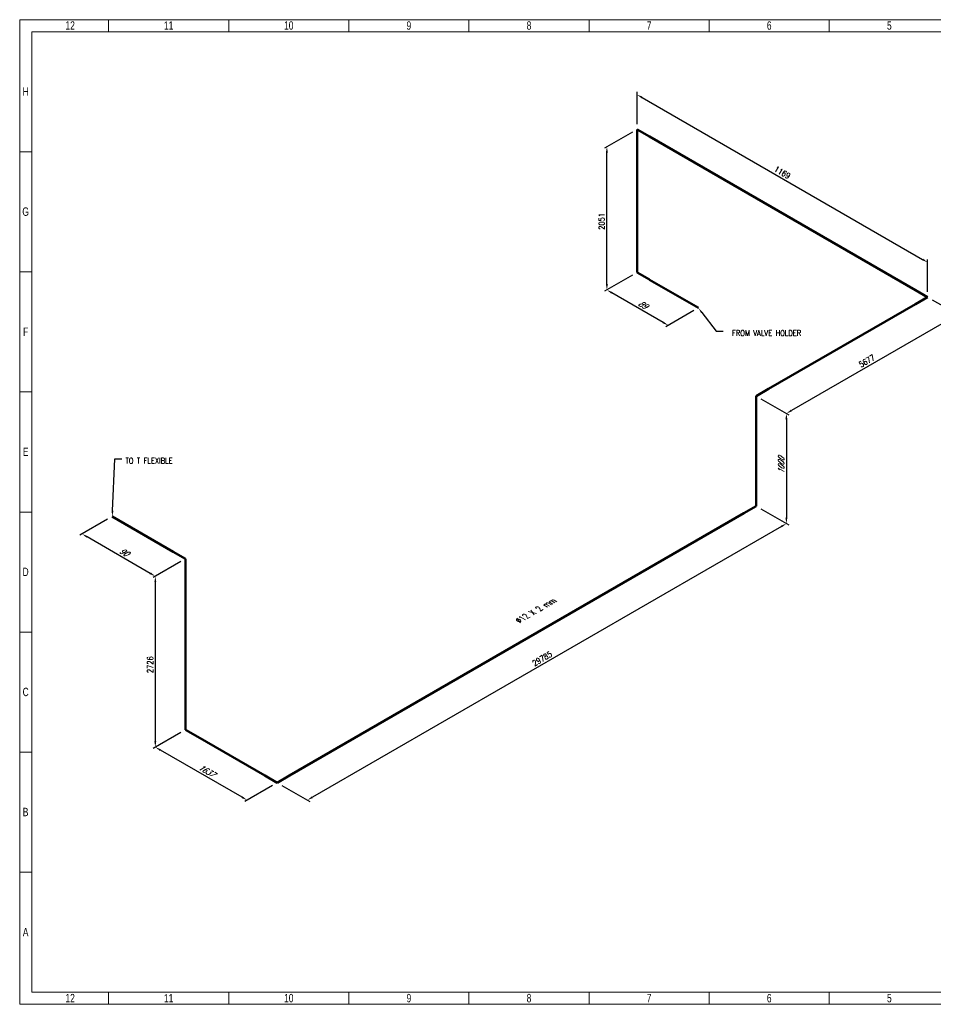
# Model space of a CAD drawing. Header units: millimetres. Extents: x 0 to 594, y 0 to 424.
# Tile 1 of 14: x 0 to 394, y 0 to 424. Entities that reach past the tile are written whole.
import ezdxf
from ezdxf import colors
from ezdxf.entities.mleader import LeaderData, LeaderLine
from ezdxf.math import Vec2, Vec3

# ---------------------------------------------------------------- set-up
doc = ezdxf.new("R2010")
doc.units = ezdxf.units.MM
doc.header["$LTSCALE"] = 0.25
doc.layers.add('Annotation', color=7, linetype='Continuous')
doc.layers.add('Dimension', color=1, linetype='Continuous')
doc.layers.add('Pipe Small Bore', color=30, linetype='Continuous', lineweight=50)
doc.styles.add('AdskIsoAnnotation', font='romans.shx', dxfattribs={"width": 0.8, "height": 1})
doc.styles.add('AdskIsoMetric', font='romans.shx', dxfattribs={"width": 0.8, "height": 2.5})
doc.styles.add('AdskIsoMetric-30', font='romans.shx', dxfattribs={"width": 0.8, "height": 2.5})
doc.styles.add('AdskIsoMetric30', font='romans.shx', dxfattribs={"width": 0.8, "oblique": 30, "height": 2.5})
doc.styles.add('SLDTEXTSTYLE3', font='TXT', dxfattribs={"width": 0.75})
doc.styles.get("Standard").update_dxf_attribs({"font": 'arial.ttf'})
doc.dimstyles.new('AdskIsoMetric', dxfattribs={"dimtxt": 2.5, "dimasz": 2.5, "dimexe": 1, "dimexo": 2, "dimgap": 0.8, "dimtad": 1, "dimdec": 0, "dimrnd": 1, "dimzin": 0, "dimdsep": 46, "dimtxsty": 'AdskIsoMetric', "dimcen": 0, "dimclrt": 7, "dimadec": 0, "dimazin": 0, "dimtfac": 1, "dimtdec": 0, "dimtmove": 1, "dimatfit": 3, "dimfxl": 1, "dimtfill": 1, "dimfrac": 2, "dimtolj": 1, "dimtzin": 0, "dimarcsym": 0})

# ---------------------------------------------------------------- blocks, each defined once
blk = doc.blocks.new('*D16')
at = {"layer": 'Defpoints', "color": 0, "transparency": 16777216}
for p in [(265.94, 315.32), (252.95, 307.82), (292.36, 300.07)]:
    blk.add_point(p, dxfattribs=at)
at = {"layer": 'Dimension', "color": 0, "lineweight": -2, "transparency": 16777216}
for p, q in [((263.94, 314.17), (251.95, 307.24)), ((277.2, 293.82), (255.11, 306.57)), ((290.36, 298.91), (278.37, 291.99))]:
    blk.add_line(p, q, dxfattribs=at)
at = {"layer": 'Dimension', "color": 0, "transparency": 16777216}
for points in [[(255.32, 306.93), (254.91, 306.21), (252.95, 307.82)], [(277.41, 294.18), (277, 293.46), (279.37, 292.57)]]:
    blk.add_solid(points, dxfattribs=at)
at = {"layer": 'Dimension', "color": 7, "transparency": 16777216, "insert": (268.4, 301.49), "char_height": 2.5, "attachment_point": 5, "rotation": 330, "style": 'AdskIsoMetric30', "bg_fill": 3, "box_fill_scale": 1.1, "bg_fill_color": 256, "bg_fill_true_color": 13158600, "bg_fill_transparency": 0}
blk.add_mtext('\\A1;89', dxfattribs=at)
blk = doc.blocks.new('*D17')
at = {"layer": 'Defpoints', "color": 0, "transparency": 16777216}
for p in [(265.94, 377.01), (252.95, 369.51), (265.94, 315.32)]:
    blk.add_point(p, dxfattribs=at)
at = {"layer": 'Dimension', "color": 0, "lineweight": -2, "transparency": 16777216}
for p, q in [((263.94, 375.85), (251.95, 368.93)), ((252.95, 310.32), (252.95, 367.01)), ((263.94, 314.17), (251.95, 307.24))]:
    blk.add_line(p, q, dxfattribs=at)
at = {"layer": 'Dimension', "color": 0, "transparency": 16777216}
for points in [[(252.53, 367.01), (253.37, 367.01), (252.95, 369.51)], [(252.53, 310.32), (253.37, 310.32), (252.95, 307.82)]]:
    blk.add_solid(points, dxfattribs=at)
at = {"layer": 'Dimension', "color": 7, "transparency": 16777216, "insert": (250.71, 337.37), "char_height": 2.5, "attachment_point": 5, "rotation": 90, "style": 'AdskIsoMetric-30', "bg_fill": 3, "box_fill_scale": 1.1, "bg_fill_color": 256, "bg_fill_true_color": 13158600, "bg_fill_transparency": 0}
blk.add_mtext('\\A1;2051', dxfattribs=at)
blk = doc.blocks.new('*D18')
at = {"layer": 'Defpoints', "color": 0, "transparency": 16777216}
for p in [(265.94, 377.01), (391.13, 319.73), (391.13, 304.73)]:
    blk.add_point(p, dxfattribs=at)
at = {"layer": 'Dimension', "color": 0, "lineweight": -2, "transparency": 16777216}
for p, q in [((265.94, 379.32), (265.94, 393.16)), ((268.1, 390.76), (388.97, 320.98)), ((391.13, 307.04), (391.13, 320.88))]:
    blk.add_line(p, q, dxfattribs=at)
at = {"layer": 'Dimension', "color": 0, "transparency": 16777216}
for points in [[(268.31, 391.12), (267.9, 390.39), (265.94, 392.01)], [(389.17, 321.34), (388.76, 320.62), (391.13, 319.73)]]:
    blk.add_solid(points, dxfattribs=at)
at = {"layer": 'Dimension', "color": 7, "transparency": 16777216, "insert": (328.54, 358.45), "char_height": 2.5, "attachment_point": 5, "rotation": 330, "style": 'AdskIsoMetric-30', "bg_fill": 3, "box_fill_scale": 1.1, "bg_fill_color": 256, "bg_fill_true_color": 13158600, "bg_fill_transparency": 0}
blk.add_mtext('\\A1;1169', dxfattribs=at)
blk = doc.blocks.new('*D19')
at = {"layer": 'Defpoints', "color": 0, "transparency": 16777216}
for p in [(391.13, 304.73), (317.29, 262.09), (330.28, 254.59)]:
    blk.add_point(p, dxfattribs=at)
at = {"layer": 'Dimension', "color": 0, "lineweight": -2, "transparency": 16777216}
for p, q in [((393.13, 303.57), (405.12, 296.65)), ((401.96, 295.98), (332.45, 255.84)), ((319.29, 260.94), (331.28, 254.02))]:
    blk.add_line(p, q, dxfattribs=at)
at = {"layer": 'Dimension', "color": 0, "transparency": 16777216}
for points in [[(401.75, 296.34), (402.17, 295.62), (404.12, 297.23)], [(332.24, 256.21), (332.65, 255.48), (330.28, 254.59)]]:
    blk.add_solid(points, dxfattribs=at)
at = {"layer": 'Dimension', "color": 7, "transparency": 16777216, "insert": (364.96, 277.2), "char_height": 2.5, "attachment_point": 5, "rotation": 30, "style": 'AdskIsoMetric-30', "bg_fill": 3, "box_fill_scale": 1.1, "bg_fill_color": 256, "bg_fill_true_color": 13158600, "bg_fill_transparency": 0}
blk.add_mtext('\\A1;5677', dxfattribs=at)
blk = doc.blocks.new('*D20')
at = {"layer": 'Defpoints', "color": 0, "transparency": 16777216}
for p in [(317.29, 262.09), (317.29, 214.63), (330.28, 207.13)]:
    blk.add_point(p, dxfattribs=at)
at = {"layer": 'Dimension', "color": 0, "lineweight": -2, "transparency": 16777216}
for p, q in [((319.29, 260.94), (331.28, 254.02)), ((330.28, 252.09), (330.28, 209.63)), ((319.29, 213.48), (331.28, 206.56))]:
    blk.add_line(p, q, dxfattribs=at)
at = {"layer": 'Dimension', "color": 0, "transparency": 16777216}
for points in [[(329.86, 252.09), (330.7, 252.09), (330.28, 254.59)], [(329.86, 209.63), (330.7, 209.63), (330.28, 207.13)]]:
    blk.add_solid(points, dxfattribs=at)
at = {"layer": 'Dimension', "color": 7, "transparency": 16777216, "insert": (328.04, 232.16), "char_height": 2.5, "attachment_point": 5, "rotation": 90, "style": 'AdskIsoMetric30', "bg_fill": 3, "box_fill_scale": 1.1, "bg_fill_color": 256, "bg_fill_true_color": 13158600, "bg_fill_transparency": 0}
blk.add_mtext('\\A1;1000', dxfattribs=at)
blk = doc.blocks.new('*D21')
at = {"layer": 'Defpoints', "color": 0, "transparency": 16777216}
for p in [(317.29, 214.63), (110.93, 95.49), (123.92, 87.99)]:
    blk.add_point(p, dxfattribs=at)
at = {"layer": 'Dimension', "color": 0, "lineweight": -2, "transparency": 16777216}
for p, q in [((319.29, 213.48), (331.28, 206.56)), ((328.12, 205.88), (126.09, 89.24)), ((112.93, 94.34), (124.92, 87.42))]:
    blk.add_line(p, q, dxfattribs=at)
at = {"layer": 'Dimension', "color": 0, "transparency": 16777216}
for points in [[(327.91, 206.25), (328.32, 205.52), (330.28, 207.13)], [(125.88, 89.61), (126.3, 88.88), (123.92, 87.99)]]:
    blk.add_solid(points, dxfattribs=at)
at = {"layer": 'Dimension', "color": 7, "transparency": 16777216, "insert": (225.08, 148.98), "char_height": 2.5, "attachment_point": 5, "rotation": 30, "style": 'AdskIsoMetric-30', "bg_fill": 3, "box_fill_scale": 1.1, "bg_fill_color": 256, "bg_fill_true_color": 13158600, "bg_fill_transparency": 0}
blk.add_mtext('\\A1;29785', dxfattribs=at)
blk = doc.blocks.new('*D22')
at = {"layer": 'Defpoints', "color": 0, "transparency": 16777216}
for p in [(71.42, 118.31), (58.43, 110.81), (110.93, 95.49)]:
    blk.add_point(p, dxfattribs=at)
at = {"layer": 'Dimension', "color": 0, "lineweight": -2, "transparency": 16777216}
for p, q in [((69.42, 117.15), (57.43, 110.23)), ((95.78, 89.24), (60.59, 109.56)), ((108.93, 94.34), (96.94, 87.42))]:
    blk.add_line(p, q, dxfattribs=at)
at = {"layer": 'Dimension', "color": 0, "transparency": 16777216}
for points in [[(60.8, 109.92), (60.38, 109.2), (58.43, 110.81)], [(95.99, 89.61), (95.57, 88.88), (97.94, 87.99)]]:
    blk.add_solid(points, dxfattribs=at)
at = {"layer": 'Dimension', "color": 7, "transparency": 16777216, "insert": (80.43, 100.69), "char_height": 2.5, "attachment_point": 5, "rotation": 330, "style": 'AdskIsoMetric30', "bg_fill": 3, "box_fill_scale": 1.1, "bg_fill_color": 256, "bg_fill_true_color": 13158600, "bg_fill_transparency": 0}
blk.add_mtext('\\A1;1637', dxfattribs=at)
blk = doc.blocks.new('*D23')
at = {"layer": 'Defpoints', "color": 0, "transparency": 16777216}
for p in [(71.42, 191.95), (58.43, 184.45), (71.42, 118.31)]:
    blk.add_point(p, dxfattribs=at)
at = {"layer": 'Dimension', "color": 0, "lineweight": -2, "transparency": 16777216}
for p, q in [((69.42, 190.8), (57.43, 183.88)), ((58.43, 113.31), (58.43, 181.95)), ((69.42, 117.15), (57.43, 110.23))]:
    blk.add_line(p, q, dxfattribs=at)
at = {"layer": 'Dimension', "color": 0, "transparency": 16777216}
for points in [[(58.01, 181.95), (58.84, 181.95), (58.43, 184.45)], [(58.01, 113.31), (58.84, 113.31), (58.43, 110.81)]]:
    blk.add_solid(points, dxfattribs=at)
at = {"layer": 'Dimension', "color": 7, "transparency": 16777216, "insert": (56.19, 146.34), "char_height": 2.5, "attachment_point": 5, "rotation": 90, "style": 'AdskIsoMetric-30', "bg_fill": 3, "box_fill_scale": 1.1, "bg_fill_color": 256, "bg_fill_true_color": 13158600, "bg_fill_transparency": 0}
blk.add_mtext('\\A1;2726', dxfattribs=at)
blk = doc.blocks.new('*D24')
at = {"layer": 'Defpoints', "color": 0, "transparency": 16777216}
for p in [(39.87, 210.17), (26.88, 202.67), (71.42, 191.95)]:
    blk.add_point(p, dxfattribs=at)
at = {"layer": 'Dimension', "color": 0, "lineweight": -2, "transparency": 16777216}
for p, q in [((37.87, 209.01), (25.88, 202.09)), ((56.26, 185.7), (29.04, 201.42)), ((69.42, 190.8), (57.43, 183.88))]:
    blk.add_line(p, q, dxfattribs=at)
at = {"layer": 'Dimension', "color": 0, "transparency": 16777216}
for points in [[(29.25, 201.78), (28.83, 201.06), (26.88, 202.67)], [(56.47, 186.07), (56.05, 185.34), (58.43, 184.45)]]:
    blk.add_solid(points, dxfattribs=at)
at = {"layer": 'Dimension', "color": 7, "transparency": 16777216, "insert": (44.89, 194.86), "char_height": 2.5, "attachment_point": 5, "rotation": 330, "style": 'AdskIsoMetric30', "bg_fill": 3, "box_fill_scale": 1.1, "bg_fill_color": 256, "bg_fill_true_color": 13158600, "bg_fill_transparency": 0}
blk.add_mtext('\\A1;90', dxfattribs=at)
blk = doc.blocks.new('Elbow-1-Iso2DSkew0')
at = {"color": 0, "linetype": 'ByBlock', "lineweight": -2, "extrusion": (-0.707107, -0.408248, 0.57735)}
for p, q in [((0, 0), (-5.3, 3.06)), ((0, 0), (0, 0)), ((0, -6.12), (0, 0))]:
    blk.add_line(p, q, dxfattribs=at)
blk = doc.blocks.new('Elbow-1-Iso2DSkew90')
at = {"color": 0, "linetype": 'ByBlock', "lineweight": -2, "extrusion": (2.57244e-13, -0.816497, -0.57735)}
for p, q in [((0, 0), (-5.3, 3.06)), ((5.3, 3.06), (0, 0)), ((0, 0), (0, 0))]:
    blk.add_line(p, q, dxfattribs=at)
blk = doc.blocks.new('Elbow-2-Iso2DSkew90')
at = {"color": 0, "linetype": 'ByBlock', "lineweight": -2, "extrusion": (0.707107, 0.408248, -0.57735)}
for p, q in [((0, 0), (0, 6.12)), ((0, 0), (0, 0)), ((5.3, -3.06), (0, 0))]:
    blk.add_line(p, q, dxfattribs=at)
blk = doc.blocks.new('Elbow-1-Iso2DSkew180')
at = {"color": 0, "linetype": 'ByBlock', "lineweight": -2, "extrusion": (-0.707107, 0.408248, -0.57735)}
for p, q in [((0, 6.12), (0, 0)), ((0, 0), (-5.3, -3.06)), ((0, 0), (0, 0))]:
    blk.add_line(p, q, dxfattribs=at)
blk = doc.blocks.new('Elbow-3-Iso2DSkew90')
at = {"color": 0, "linetype": 'ByBlock', "lineweight": -2, "extrusion": (0.707107, -0.408248, 0.57735)}
for p, q in [((5.3, 3.06), (0, 0)), ((0, 0), (0, -6.12)), ((0, 0), (0, 0))]:
    blk.add_line(p, q, dxfattribs=at)
blk = doc.blocks.new('Elbow-4-Iso2DSkew90')
at = {"color": 0, "linetype": 'ByBlock', "lineweight": -2, "extrusion": (1.29694e-12, -0.816497, -0.57735)}
for p, q in [((-5.3, 3.06), (0, 0)), ((0, 0), (-5.3, -3.06)), ((0, 0), (0, 0))]:
    blk.add_line(p, q, dxfattribs=at)
blk = doc.blocks.new('Elbow-5-Iso2DSkew90')
at = {"color": 0, "linetype": 'ByBlock', "lineweight": -2, "extrusion": (0.707107, 0.408248, -0.57735)}
for p, q in [((0, 0), (0, 6.12)), ((0, 0), (0, 0)), ((5.3, -3.06), (0, 0))]:
    blk.add_line(p, q, dxfattribs=at)
blk = doc.blocks.new('Elbow-2-Iso2DSkew0')
at = {"color": 0, "linetype": 'ByBlock', "lineweight": -2, "extrusion": (0.707107, 0.408248, -0.57735)}
for p, q in [((0, 0), (5.3, -3.06)), ((0, 0), (0, 0)), ((0, -6.12), (0, 0))]:
    blk.add_line(p, q, dxfattribs=at)
blk = doc.blocks.new('cajetin')
at = {"color": 7, "linetype": 'Continuous', "lineweight": 18}
for p, q in [((0, 0), (0, 615)), ((0, 615), (861, 615)), ((55.5, 607.5), (55.5, 615)), ((130.5, 607.5), (130.5, 615)), ((205.5, 607.5), (205.5, 615)), ((280.5, 607.5), (280.5, 615)), ((355.5, 607.5), (355.5, 615)), ((430.5, 607.5), (430.5, 615)), ((505.5, 607.5), (505.5, 615)), ((7.5, 7.5), (7.5, 607.5)), ((7.5, 607.5), (853.5, 607.5)), ((430.5, 607.5), (430.5, 607.5)), ((7.5, 532.5), (0, 532.5)), ((7.5, 457.5), (0, 457.5)), ((7.5, 382.5), (0, 382.5)), ((7.5, 307.5), (0, 307.5)), ((7.5, 307.5), (7.5, 307.5)), ((7.5, 232.5), (0, 232.5)), ((7.5, 157.5), (0, 157.5)), ((7.5, 82.5), (0, 82.5)), ((853.5, 7.5), (7.5, 7.5)), ((55.5, 7.5), (55.5, 0)), ((130.5, 7.5), (130.5, 0)), ((205.5, 7.5), (205.5, 0)), ((280.5, 7.5), (280.5, 0)), ((355.5, 7.5), (355.5, 0)), ((430.5, 7.5), (430.5, 7.5)), ((430.5, 7.5), (430.5, 0)), ((505.5, 7.5), (505.5, 0)), ((861, 0), (0, 0))]:
    blk.add_line(p, q, dxfattribs=at)
at = {"color": 7, "linetype": 'Continuous', "lineweight": 0, "char_height": 5.25, "attachment_point": 2, "style": 'SLDTEXTSTYLE3'}
for s, insert in [('12', (31.51, 613.99)), ('11', (93.01, 613.99)), ('10', (168.01, 613.99)), ('9', (243.01, 613.99)), ('8', (318.01, 613.99)), ('7', (393.01, 613.99)), ('6', (468.01, 613.99)), ('5', (543.01, 613.99)), ('H', (3.75, 572.74)), ('G', (3.68, 497.74)), ('F', (3.71, 422.74)), ('E', (3.74, 347.74)), ('D', (3.68, 272.74)), ('C', (3.73, 197.74)), ('B', (3.69, 122.74)), ('A', (3.7, 47.74)), ('12', (31.51, 6.49)), ('11', (93.01, 6.49)), ('10', (168.01, 6.49)), ('9', (243.01, 6.49)), ('8', (318.01, 6.49)), ('7', (393.01, 6.49)), ('6', (468.01, 6.49)), ('5', (543.01, 6.49))]:
    blk.add_mtext(s, dxfattribs=dict(at, insert=insert))

msp = doc.modelspace()

# ---------------------------------------------------------------- leaders
at = {"layer": 'Annotation'}
ml = msp.add_multileader_mtext('Standard', dxfattribs=at)
ml.set_content('')
ml.set_leader_properties()
ml.build(insert=Vec2(0, 0))
ml.multileader.update_dxf_attribs({"dogleg_length": 3.0619, "arrow_head_size": 2.5})
ctx = ml.context
ctx.base_point, ctx.arrow_head_size = Vec3(296.9381, 290), 2.5
notes = []
notes.append((ctx, [(0, (1, 1, 0), (300, 290), (1, 0), 3.0619, [(0, [(292.3597, 300.0663)], 0, [])])]))
ctx.mtext, ml.multileader.dxf.content_type = None, 0
ml = msp.add_multileader_mtext('Standard', dxfattribs=at)
ml.set_content('')
ml.set_leader_properties()
ml.build(insert=Vec2(0, 0))
ml.multileader.update_dxf_attribs({"dogleg_length": 3.0619, "arrow_head_size": 2.5})
ctx = ml.context
ctx.base_point, ctx.arrow_head_size = Vec3(37.9381, 235), 2.5
notes.append((ctx, [(0, (1, 1, 0), (41, 235), (1, 0), 3.0619, [(0, [(39.8686, 210.1696)], 0, [])])]))
ctx.mtext, ml.multileader.dxf.content_type = None, 0
for ctx, leaders in notes:
    for number, flags, end, landing, length, lines in leaders:
        leader = LeaderData()
        leader.index, (leader.has_last_leader_line, leader.has_dogleg_vector, leader.attachment_direction) = number, flags
        leader.last_leader_point, leader.dogleg_vector, leader.dogleg_length = Vec3(end), Vec3(landing), length
        for number, points, colour, breaks in lines:
            line = LeaderLine()
            line.index, line.vertices, line.color, line.breaks = number, Vec3.list(points), colors.encode_raw_color(colour), breaks
            leader.lines.append(line)
        ctx.leaders.append(leader)

# ---------------------------------------------------------------- next in the draw order: dimensions: what is measured, and where the dimension line sits
at = {"layer": 'Dimension'}
dim = msp.add_linear_dim(base=(252.9487, 307.8203), p1=(292.3597, 300.0663), p2=(265.9391, 315.3203), angle=150, text='89', dimstyle='AdskIsoMetric', override={"dimtad": 0, "dimlfac": 2.911509, "dimtxsty": 'AdskIsoMetric30', "dimse1": 0, "dimse2": 0, "dimsd1": 0, "dimsd2": 0, "dimtmove": 1}, dxfattribs=at)
dim.commit()
dim.dimension.update_dxf_attribs({"geometry": '*D16', "text_midpoint": (268.3989, 301.4865), "dimtype": 160})

# ---------------------------------------------------------------- next in the draw order: dimensions: what is measured, and where the dimension line sits
dim = msp.add_linear_dim(base=(252.9487, 369.5057), p1=(265.9391, 315.3203), p2=(265.9391, 377.0057), angle=90, text='2051', dimstyle='AdskIsoMetric', override={"dimtad": 0, "dimlfac": 33.25018, "dimtxsty": 'AdskIsoMetric-30', "dimse1": 0, "dimse2": 0, "dimsd1": 0, "dimsd2": 0, "dimtmove": 1}, dxfattribs=at)
dim.commit()
dim.dimension.update_dxf_attribs({"geometry": '*D17', "text_midpoint": (250.7089, 337.3698), "dimtype": 160})

# ---------------------------------------------------------------- next in the draw order: dimensions: what is measured, and where the dimension line sits
dim = msp.add_linear_dim(base=(391.1314, 319.7259), p1=(265.9391, 377.0057), p2=(391.1314, 304.7259), angle=330, text='1169', dimstyle='AdskIsoMetric', override={"dimtad": 0, "dimlfac": 8.089787, "dimtxsty": 'AdskIsoMetric-30', "dimse1": 0, "dimse2": 0, "dimsd1": 0, "dimsd2": 0, "dimtmove": 1}, dxfattribs=at)
dim.commit()
dim.dimension.update_dxf_attribs({"geometry": '*D18', "text_midpoint": (328.5353, 358.4521), "dimtype": 160})

# ---------------------------------------------------------------- next in the draw order: linework, layer by layer
at = {"layer": 'Pipe Small Bore'}
for points in [[(271.2424, 373.9438), (385.8281, 307.7877)], [(265.9391, 321.444), (265.9391, 370.8819)], [(292.3597, 300.0663), (271.2424, 312.2584)]]:
    msp.add_lwpolyline(points, dxfattribs=at)

# ---------------------------------------------------------------- next in the draw order: block references
for name, p in [('Elbow-2-Iso2DSkew0', (265.9391, 377.0057)), ('Elbow-5-Iso2DSkew90', (265.9391, 315.3203))]:
    msp.add_blockref(name, p, dxfattribs=at)

# ---------------------------------------------------------------- next in the draw order: dimensions: what is measured, and where the dimension line sits
at = {"layer": 'Dimension'}
dim = msp.add_linear_dim(base=(330.2815, 254.5942), p1=(391.1314, 304.7259), p2=(317.2911, 262.0942), angle=210, text='5677', dimstyle='AdskIsoMetric', override={"dimtad": 0, "dimlfac": 66.579325, "dimtxsty": 'AdskIsoMetric-30', "dimse1": 0, "dimse2": 0, "dimsd1": 0, "dimsd2": 0, "dimtmove": 1}, dxfattribs=at)
dim.commit()
dim.dimension.update_dxf_attribs({"geometry": '*D19', "text_midpoint": (364.9618, 277.2032), "dimtype": 160})

# ---------------------------------------------------------------- next in the draw order: linework, layer by layer
at = {"layer": 'Pipe Small Bore'}
msp.add_lwpolyline([(385.8281, 301.664), (322.5944, 265.156)], dxfattribs=at)

# ---------------------------------------------------------------- next in the draw order: block references
msp.add_blockref('Elbow-4-Iso2DSkew90', (391.1314, 304.7259), dxfattribs=at)

# ---------------------------------------------------------------- next in the draw order: dimensions: what is measured, and where the dimension line sits
at = {"layer": 'Dimension'}
dim = msp.add_linear_dim(base=(330.2815, 207.1347), p1=(317.2911, 262.0942), p2=(317.2911, 214.6347), angle=270, text='1000', dimstyle='AdskIsoMetric', override={"dimtad": 0, "dimlfac": 21.070597, "dimtxsty": 'AdskIsoMetric30', "dimse1": 0, "dimse2": 0, "dimsd1": 0, "dimsd2": 0, "dimtmove": 1}, dxfattribs=at)
dim.commit()
dim.dimension.update_dxf_attribs({"geometry": '*D20', "text_midpoint": (328.0416, 232.1576), "dimtype": 160})

# ---------------------------------------------------------------- next in the draw order: linework, layer by layer
at = {"layer": 'Pipe Small Bore'}
msp.add_lwpolyline([(317.2911, 255.9704), (317.2911, 220.7584)], dxfattribs=at)

# ---------------------------------------------------------------- next in the draw order: block references
msp.add_blockref('Elbow-3-Iso2DSkew90', (317.2911, 262.0942), dxfattribs=at)

# ---------------------------------------------------------------- next in the draw order: dimensions: what is measured, and where the dimension line sits
at = {"layer": 'Dimension'}
dim = msp.add_linear_dim(base=(123.9244, 87.9943), p1=(317.2911, 214.6347), p2=(110.934, 95.4943), angle=210, text='29785', dimstyle='AdskIsoMetric', override={"dimtad": 0, "dimlfac": 125.00057, "dimtxsty": 'AdskIsoMetric-30', "dimse1": 0, "dimse2": 0, "dimsd1": 0, "dimsd2": 0, "dimtmove": 1}, dxfattribs=at)
dim.commit()
dim.dimension.update_dxf_attribs({"geometry": '*D21', "text_midpoint": (225.0831, 148.9847), "dimtype": 160})

# ---------------------------------------------------------------- next in the draw order: linework, layer by layer
at = {"layer": 'Pipe Small Bore'}
msp.add_lwpolyline([(311.9878, 211.5728), (116.2373, 98.5562)], dxfattribs=at)

# ---------------------------------------------------------------- next in the draw order: block references
msp.add_blockref('Elbow-1-Iso2DSkew180', (317.2911, 214.6347), dxfattribs=at)

# ---------------------------------------------------------------- next in the draw order: dimensions: what is measured, and where the dimension line sits
at = {"layer": 'Dimension'}
dim = msp.add_linear_dim(base=(58.4277, 110.8089), p1=(110.934, 95.4943), p2=(71.4181, 118.3089), angle=150, text='1637', dimstyle='AdskIsoMetric', override={"dimtad": 0, "dimlfac": 35.873952, "dimtxsty": 'AdskIsoMetric30', "dimse1": 0, "dimse2": 0, "dimsd1": 0, "dimsd2": 0, "dimtmove": 1}, dxfattribs=at)
dim.commit()
dim.dimension.update_dxf_attribs({"geometry": '*D22', "text_midpoint": (80.4255, 100.6948), "dimtype": 160})

# ---------------------------------------------------------------- next in the draw order: linework, layer by layer
at = {"layer": 'Pipe Small Bore'}
msp.add_lwpolyline([(105.6307, 98.5562), (76.7214, 115.247)], dxfattribs=at)

# ---------------------------------------------------------------- next in the draw order: block references
msp.add_blockref('Elbow-1-Iso2DSkew90', (110.934, 95.4943), dxfattribs=at)

# ---------------------------------------------------------------- next in the draw order: dimensions: what is measured, and where the dimension line sits
at = {"layer": 'Dimension'}
dim = msp.add_linear_dim(base=(58.4277, 184.4545), p1=(71.4181, 118.3089), p2=(71.4181, 191.9545), angle=90, text='2726', dimstyle='AdskIsoMetric', override={"dimtad": 0, "dimlfac": 37.021855, "dimtxsty": 'AdskIsoMetric-30', "dimse1": 0, "dimse2": 0, "dimsd1": 0, "dimsd2": 0, "dimtmove": 1}, dxfattribs=at)
dim.commit()
dim.dimension.update_dxf_attribs({"geometry": '*D23', "text_midpoint": (56.1878, 146.3385), "dimtype": 160})

# ---------------------------------------------------------------- next in the draw order: block references
at = {"layer": 'Pipe Small Bore'}
msp.add_blockref('Elbow-2-Iso2DSkew90', (71.4181, 118.3089), dxfattribs=at)

# ---------------------------------------------------------------- next in the draw order: dimensions: what is measured, and where the dimension line sits
at = {"layer": 'Dimension'}
dim = msp.add_linear_dim(base=(26.8782, 202.6696), p1=(71.4181, 191.9545), p2=(39.8686, 210.1696), angle=150, text='90', dimstyle='AdskIsoMetric', override={"dimtad": 0, "dimlfac": 2.46546, "dimtxsty": 'AdskIsoMetric30', "dimse1": 0, "dimse2": 0, "dimsd1": 0, "dimsd2": 0, "dimtmove": 1}, dxfattribs=at)
dim.commit()
dim.dimension.update_dxf_attribs({"geometry": '*D24', "text_midpoint": (44.8928, 194.8552), "dimtype": 160})

# ---------------------------------------------------------------- next in the draw order: linework, layer by layer
at = {"layer": 'Pipe Small Bore'}
for points in [[(66.1148, 195.0164), (39.8686, 210.1696)], [(71.4181, 124.4326), (71.4181, 185.8308)]]:
    msp.add_lwpolyline(points, dxfattribs=at)

# ---------------------------------------------------------------- next in the draw order: block references
at = {"xscale": 0.689895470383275, "yscale": 0.689895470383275, "zscale": 0.689895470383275}
msp.add_blockref('cajetin', (0, 0), dxfattribs=at)
at = {"layer": 'Pipe Small Bore'}
msp.add_blockref('Elbow-1-Iso2DSkew0', (71.4181, 191.9545), dxfattribs=at)

# ---------------------------------------------------------------- next in the draw order: texts
at = {"layer": 'Annotation', "char_height": 2.5, "attachment_point": 7, "style": 'AdskIsoAnnotation', "bg_fill": 3, "box_fill_scale": 1, "bg_fill_color": 256, "bg_fill_true_color": 13158600, "bg_fill_transparency": 0}
for s, insert in [('FROM VALVE HOLDER', (306.8834, 287.9943)), ('TO T FLEXIBLE', (45.5611, 232.9778))]:
    msp.add_mtext(s, dxfattribs=dict(at, insert=insert))
at = {"layer": 'Annotation', "insert": (215.4038, 164.2572), "char_height": 2.5, "width": 46.996312, "attachment_point": 7, "rotation": 30, "style": 'AdskIsoAnnotation', "bg_fill": 3, "box_fill_scale": 1, "bg_fill_color": 256, "bg_fill_true_color": 13158600, "bg_fill_transparency": 0}
msp.add_mtext('{\\Q-30;Ø12 X 2 mm}', dxfattribs=at)

doc.saveas('drawing.dxf')
